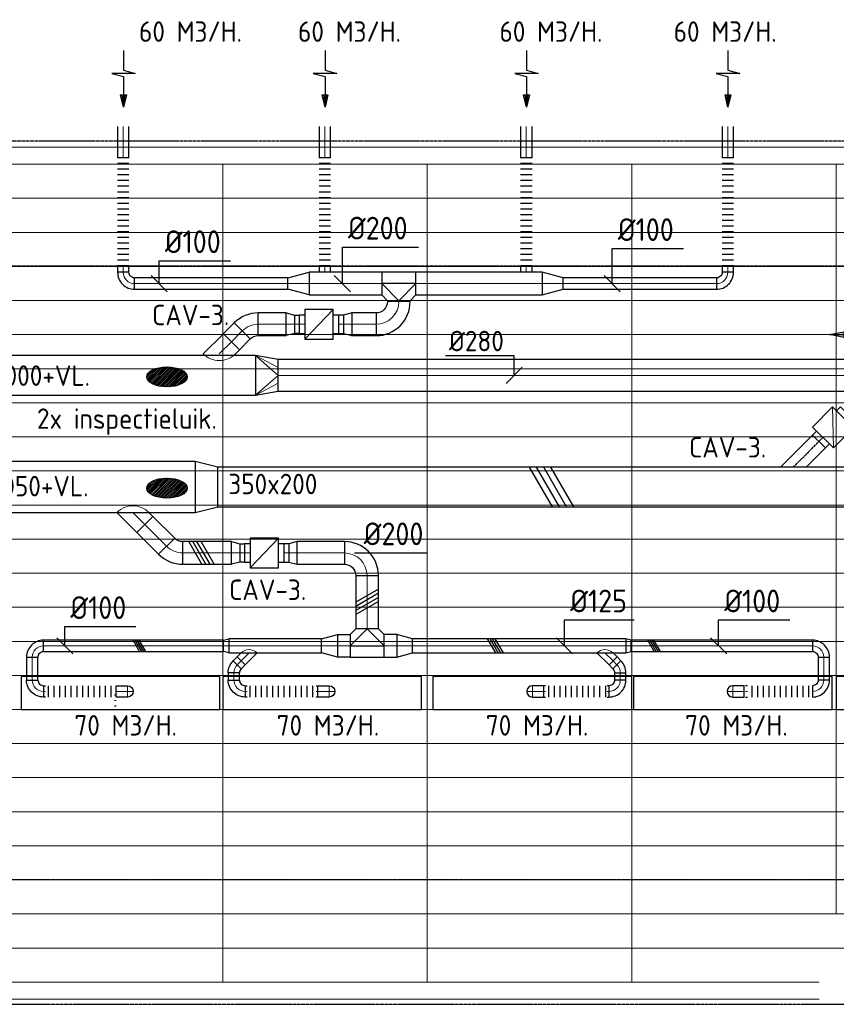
# Model space of a CAD drawing. Header units: millimetres. Extents: x -73785 to 23627, y 5976 to 52620.
# Tile 39 of 56: x -42675 to -35487, y 43951 to 52619. Entities that reach past the tile are written whole.
import ezdxf

# ---------------------------------------------------------------- set-up
doc = ezdxf.new("R2010")
doc.units = ezdxf.units.MM
doc.linetypes.add('CENTER2', pattern=[28.575, 19.05, -3.175, 3.175, -3.175])
doc.linetypes.add('HIDDEN', pattern=[9.525, 6.35, -3.175])
for name, color, linetype in [('4plfd', 254, 'Continuous'), ('BALKEN', 7, 'Continuous'), ('WL570---_RETOUR', 100, 'Continuous'), ('WL570---_TOEVOER', 200, 'Continuous'), ('WL570---_TOEVOER_HL', 1, 'Continuous'), ('WM570---_RETOUR', 2, 'Continuous'), ('WM570---_TOEVOER', 2, 'Continuous')]:
    doc.layers.add(name, color=color, linetype=linetype)
for name, color, linetype, lineweight in [('WL570---_BESTAAND-HARTLIJN', 161, 'Continuous', 0), ('WL570---_BESTAAND-RETOUR', 140, 'Continuous', 0), ('WL570---_BESTAAND-TOEVOER', 180, 'Continuous', 0)]:
    doc.layers.add(name, color=color, linetype=linetype, lineweight=lineweight)
doc.styles.add('ISO', font='ISO', dxfattribs={"height": 162})
doc.styles.add('LZ-MAATVOEREN', font='simplex')
doc.styles.add('MAATVOERING', font='ISO')

# ---------------------------------------------------------------- blocks, each defined once
blk = doc.blocks.new('Groep-44')
at = {"color": 8, "linetype": 'Continuous', "lineweight": 13}
for p, q in [((-73154.9, 49899.1), (-11882.7, 49899.1)), ((-73154.9, 49599.1), (-11882.7, 49599.1)), ((-73154.9, 49299.1), (-11882.7, 49299.1)), ((-73154.9, 48999.1), (-11882.7, 48999.1)), ((-73154.9, 48699.1), (-11882.7, 48699.1)), ((-73154.9, 48399.1), (-11882.7, 48399.1)), ((-73154.9, 48399.1), (-11882.7, 48399.1)), ((-73154.9, 48099.1), (-11882.7, 48099.1)), ((-73154.9, 47799.1), (-11882.7, 47799.1)), ((-73154.9, 47499.1), (-11882.7, 47499.1)), ((-73154.9, 47199.1), (-11882.7, 47199.1)), ((-73154.9, 46899.1), (-11882.7, 46899.1)), ((-73154.9, 46599.1), (-11882.7, 46599.1)), ((-73154.9, 46299.1), (-11882.7, 46299.1)), ((-73154.9, 45999.1), (-11882.7, 45999.1)), ((-73154.9, 45699.1), (-11882.7, 45699.1)), ((-73154.9, 45399.1), (-11882.7, 45399.1)), ((-73154.9, 45099.1), (-11882.7, 45099.1)), ((-73154.9, 44799.1), (-11882.7, 44799.1)), ((-73154.9, 44499.1), (-11654.9, 44499.1)), ((-73154.9, 44199.1), (-11654.9, 44199.1)), ((-73154.9, 43899.1), (-11654.9, 43899.1)), ((-73154.9, 43599.1), (-11654.9, 43599.1)), ((-73154.9, 43299.1), (-11654.9, 43299.1))]:
    blk.add_line(p, q, dxfattribs=at)
blk = doc.blocks.new('Groep-50')
at = {"color": 8, "linetype": 'Continuous', "lineweight": 13}
for p, q in [((-73304.9, 50349.1), (-4004.9, 50349.1)), ((-73154.9, 50199.1), (-4154.9, 50199.1)), ((-11854.9, 50199.1), (-65654.9, 50199.1)), ((-42254.9, 50199.1), (-42254.9, 42999.1)), ((-42254.9, 50199.1), (-42254.9, 42999.1)), ((-40454.9, 50199.1), (-40454.9, 42999.1)), ((-40454.9, 50199.1), (-40454.9, 42999.1)), ((-38654.9, 50199.1), (-38654.9, 42999.1)), ((-38654.9, 50199.1), (-38654.9, 42999.1)), ((-36854.9, 50199.1), (-36854.9, 43599.1)), ((-36854.9, 50199.1), (-36854.9, 43599.1)), ((-36705.1, 43599.1), (-36854.9, 43599.1)), ((-65654.9, 43299.1), (-37005.1, 43299.1)), ((-54794.9, 42999.1), (-37005.1, 42999.1)), ((-37005.1, 42849.1), (-54804.9, 42849.1))]:
    blk.add_line(p, q, dxfattribs=at)
at = {"color": 8}
blk.add_blockref('Groep-44', (0, 0), dxfattribs=at)
blk = doc.blocks.new('Block plafond 2e verd')
at = {"layer": '4plfd'}
blk.add_blockref('Groep-50', (73180, -19000), dxfattribs=at)
blk = doc.blocks.new('KARH')
for p, q in [((1, 0.5), (0, 0.5)), ((0, -0.5), (1, -0.5))]:
    blk.add_line(p, q)
at = {"invisible_edges": 15}
blk.add_3dface([(0, 0.5), (0, -0.5), (1, -0.5), (1, 0.5)], dxfattribs=at)
blk = doc.blocks.new('KARO')
for p, q in [((1, 0.5), (0, 0.5)), ((0, -0.5), (1, -0.5))]:
    blk.add_line(p, q)
at = {"invisible_edges": 15}
blk.add_3dface([(0, 0.5), (0, -0.5), (1, -0.5), (1, 0.5)], dxfattribs=at)
at = {"layer": 'WL570---_BESTAAND-HARTLIJN'}
blk.add_line((0, 0), (1, 0), dxfattribs=at)
blk = doc.blocks.new('VV245020035020002000G')
blk.add_lwpolyline([(0, -225), (200, -175), (200, 175), (0, 225)], close=True)
at = {"invisible_edges": 15}
blk.add_3dface([(0, -225), (200, -175), (200, 175), (0, 225)], dxfattribs=at)
blk = doc.blocks.new('VBX1601600016025000')
blk.add_lwpolyline([(50, -130), (300, -130), (300, 130), (50, 130)], close=True)
for points in [[(50, 80), (0, 80), (0, -80), (50, -80)], [(300, -80), (350, -80), (350, 80), (300, 80)]]:
    blk.add_lwpolyline(points)
at = {"layer": 'WL570---_BESTAAND-HARTLIJN'}
blk.add_line((300, 0), (350, 0), dxfattribs=at)
at = {"layer": 'WL570---_BESTAAND-TOEVOER'}
blk.add_line((50, -130), (300, 130), dxfattribs=at)
blk = doc.blocks.new('FLLINE100')
blk.add_line((0, -50), (0, 50))
blk = doc.blocks.new('OEX10000100000')
at = {"rotation": 90}
for p in [(0, -50), (0, -100), (0, -150), (0, -200), (0, -250), (0, -300), (0, -350), (0, -400), (0, -450), (0, -500), (0, -550), (0, -600), (0, -650), (0, -700), (0, -750), (0, -800), (0, -850), (0, -900), (0, -950), (0, -1000)]:
    blk.add_blockref('FLLINE100', p, dxfattribs=at)
blk = doc.blocks.new('AFZPIJL')
for points in [[(0, -10), (0, -6.52), (-2.06, -5.97), (2.06, -5.97), (0, -5.41), (0, 0)], [(-0.26, -2.22), (0, 0)], [(0.26, -2.22), (0, 0)]]:
    blk.add_lwpolyline(points)
blk.add_lwpolyline([(0.52, -2.22), (-0.52, -2.22), (0, 0)], close=True)
blk = doc.blocks.new('MVLINE')
blk.add_line((35.4, -35.4), (-35.4, 35.4))
blk = doc.blocks.new('OBO10000090H')
blk.add_lwpolyline([(50, -100, 0.414214), (-100, 50), (-100, -50, -0.414214), (-50, -100)], format="xyb", close=True)
at = {"invisible_edges": 15}
for points in [[(-91.3, -50.8), (-74, 47.7), (-100, 50), (-100, -50)], [(-82.9, -53), (-48.7, 41), (-74, 47.7), (-91.3, -50.8)], [(-75, -56.7), (-25, 29.9), (-48.7, 41), (-82.9, -53)], [(-67.9, -61.7), (-3.6, 14.9), (-25, 29.9), (-75, -56.7)], [(-61.7, -67.9), (14.9, -3.6), (-3.6, 14.9), (-67.9, -61.7)], [(-56.7, -75), (29.9, -25), (14.9, -3.6), (-61.7, -67.9)], [(-53, -82.9), (41, -48.7), (29.9, -25), (-56.7, -75)], [(-50.8, -91.3), (47.7, -74), (41, -48.7), (-53, -82.9)], [(-50, -100), (50, -100), (47.7, -74), (-50.8, -91.3)]]:
    blk.add_3dface(points, dxfattribs=at)
at = {"layer": 'WL570---_BESTAAND-HARTLIJN'}
blk.add_arc((-100, -100), 100, 0, 90, dxfattribs=at)
blk = doc.blocks.new('VRO350250002802000H')
blk.add_lwpolyline([(0, 175), (0, -175), (200, -140), (200, 140)], close=True)
at = {"layer": 'WL570---_BESTAAND-RETOUR'}
for p, q in [((0, 175), (200, 70)), ((0, -175), (200, -70))]:
    blk.add_line(p, q, dxfattribs=at)
blk.add_lwpolyline([(0, -175), (0, -175), (200, 0), (0, 175)], dxfattribs=at)
blk = doc.blocks.new('OSV2001600740G')
blk.add_lwpolyline([(0, -100), (74.6, -80), (74.6, 80), (0, 100)], close=True)
at = {"layer": 'WL570---_BESTAAND-HARTLIJN'}
blk.add_line((0, 0), (74.6, 0), dxfattribs=at)
blk = doc.blocks.new('OZA2500200045R')
blk.add_lwpolyline([(141.4, 0), (176.8, 35.4), (35.4, 176.8), (-141.4, 0)])
at = {"layer": 'WL570---_BESTAAND-HARTLIJN'}
blk.add_line((0, 0), (106.1, 106.1), dxfattribs=at)
at = {"layer": 'WL570---_BESTAAND-RETOUR'}
blk.add_arc((0, 141.4), 200, 225, 315, dxfattribs=at)
blk = doc.blocks.new('OSV20010001860G')
blk.add_lwpolyline([(0, -100), (186.6, -50), (186.6, 50), (0, 100)], close=True)
at = {"layer": 'WL570---_BESTAAND-HARTLIJN'}
blk.add_line((0, 0), (186.6, 0), dxfattribs=at)
blk = doc.blocks.new('OBO20000045H')
blk.add_lwpolyline([(100, -82.8, 0.198912), (12.1, 129.3), (-129.3, -12.1, -0.198912), (-100, -82.8)], format="xyb", close=True)
at = {"invisible_edges": 15}
for points in [[(-123.4, -18.6), (29.8, 110), (12.1, 129.3), (-129.3, -12.1)], [(-118.1, -25.5), (45.7, 89.2), (29.8, 110), (-123.4, -18.6)], [(-113.4, -32.8), (59.8, 67.2), (45.7, 89.2), (-118.1, -25.5)], [(-109.4, -40.6), (71.9, 43.9), (59.8, 67.2), (-113.4, -32.8)], [(-106, -48.6), (81.9, 19.8), (71.9, 43.9), (-109.4, -40.6)], [(-103.4, -57), (89.8, -5.2), (81.9, 19.8), (-106, -48.6)], [(-101.5, -65.5), (95.4, -30.7), (89.8, -5.2), (-103.4, -57)], [(-100.4, -74.1), (98.9, -56.7), (95.4, -30.7), (-101.5, -65.5)], [(-100, -82.8), (100, -82.8), (98.9, -56.7), (-100.4, -74.1)]]:
    blk.add_3dface(points, dxfattribs=at)
at = {"layer": 'WL570---_BESTAAND-HARTLIJN'}
blk.add_arc((-200, -82.8), 200, 0, 45, dxfattribs=at)
blk = doc.blocks.new('OTS20020020000H')
at = {"layer": 'WL570---_RETOUR'}
blk.add_line((-150, 0), (150, 0), dxfattribs=at)
blk.add_lwpolyline([(-150, -100), (150, -100), (150, 100), (100, 150), (-100, 150), (-150, 100)], close=True, dxfattribs=at)
blk.add_lwpolyline([(-150, 0), (0, 150), (150, 0)], dxfattribs=at)
blk = doc.blocks.new('OBO20000090H')
blk.add_lwpolyline([(100, -200, 0.414214), (-200, 100), (-200, -100, -0.414214), (-100, -200)], format="xyb", close=True)
at = {"invisible_edges": 15}
for points in [[(-182.6, -101.5), (-147.9, 95.4), (-200, 100), (-200, -100)], [(-165.8, -106), (-97.4, 81.9), (-147.9, 95.4), (-182.6, -101.5)], [(-150, -113.4), (-50, 59.8), (-97.4, 81.9), (-165.8, -106)], [(-135.7, -123.4), (-7.2, 29.8), (-50, 59.8), (-150, -113.4)], [(-123.4, -135.7), (29.8, -7.2), (-7.2, 29.8), (-135.7, -123.4)], [(-113.4, -150), (59.8, -50), (29.8, -7.2), (-123.4, -135.7)], [(-106, -165.8), (81.9, -97.4), (59.8, -50), (-113.4, -150)], [(-101.5, -182.6), (95.4, -147.9), (81.9, -97.4), (-106, -165.8)], [(-100, -200), (100, -200), (95.4, -147.9), (-101.5, -182.6)]]:
    blk.add_3dface(points, dxfattribs=at)
at = {"layer": 'WL570---_BESTAAND-HARTLIJN'}
blk.add_arc((-200, -200), 200, 0, 90, dxfattribs=at)
blk = doc.blocks.new('ORN_T_SP')
blk.add_lwpolyline([(-0.5, 0.5), (-0.5, -0.5), (0.5, -0.5), (0.5, 0.5)], close=True)
at = {"style": 'LZ-MAATVOEREN', "flags": 9}
for tag, p in [('ROS_TYPE', (0.6333, 0.6833)), ('ROS_M3H', (0.6333, 0.4833)), ('ROS_ZIJDE', (0.6333, 0.2833)), ('ROS_STAT', (0.6333, 0.0833))]:
    blk.add_attdef(tag, p, '', height=0.125, dxfattribs=at)
blk = doc.blocks.new('OEX1000063300')
at = {"rotation": 180}
for p in [(50, 0), (100, 0), (150, 0), (200, 0), (250, 0), (300, 0), (350, 0), (400, 0), (450, 0), (500, 0), (550, 0), (600, 0)]:
    blk.add_blockref('FLLINE100', p, dxfattribs=at)
blk = doc.blocks.new('OBO10000090L')
blk.add_lwpolyline([(50, 0, 0.414214), (-100, 150), (-100, 50, -0.414214), (-50, 0)], format="xyb", close=True)
at = {"invisible_edges": 15}
for points in [[(-91.3, 49.2), (-74, 147.7), (-100, 150), (-100, 50)], [(-82.9, 47), (-48.7, 141), (-74, 147.7), (-91.3, 49.2)], [(-75, 43.3), (-25, 129.9), (-48.7, 141), (-82.9, 47)], [(-67.9, 38.3), (-3.6, 114.9), (-25, 129.9), (-75, 43.3)], [(-61.7, 32.1), (14.9, 96.4), (-3.6, 114.9), (-67.9, 38.3)], [(-56.7, 25), (29.9, 75), (14.9, 96.4), (-61.7, 32.1)], [(-53, 17.1), (41, 51.3), (29.9, 75), (-56.7, 25)], [(-50.8, 8.7), (47.7, 26), (41, 51.3), (-53, 17.1)], [(-50, 0), (50, 0), (47.7, 26), (-50.8, 8.7)]]:
    blk.add_3dface(points, dxfattribs=at)
at = {"layer": 'WL570---_BESTAAND-HARTLIJN'}
blk.add_arc((-100, 0), 100, 0, 90, dxfattribs=at)
blk = doc.blocks.new('OBO10000045H')
blk.add_lwpolyline([(50, -41.4, 0.198912), (6.1, 64.6), (-64.6, -6.1, -0.198912), (-50, -41.4)], format="xyb", close=True)
at = {"invisible_edges": 15}
for points in [[(-61.7, -9.3), (14.9, 55), (6.1, 64.6), (-64.6, -6.1)], [(-59, -12.7), (22.9, 44.6), (14.9, 55), (-61.7, -9.3)], [(-56.7, -16.4), (29.9, 33.6), (22.9, 44.6), (-59, -12.7)], [(-54.7, -20.3), (35.9, 22), (29.9, 33.6), (-56.7, -16.4)], [(-53, -24.3), (41, 9.9), (35.9, 22), (-54.7, -20.3)], [(-51.7, -28.5), (44.9, -2.6), (41, 9.9), (-53, -24.3)], [(-50.8, -32.7), (47.7, -15.4), (44.9, -2.6), (-51.7, -28.5)], [(-50.2, -37.1), (49.4, -28.3), (47.7, -15.4), (-50.8, -32.7)], [(-50, -41.4), (50, -41.4), (49.4, -28.3), (-50.2, -37.1)]]:
    blk.add_3dface(points, dxfattribs=at)
at = {"layer": 'WL570---_BESTAAND-HARTLIJN'}
blk.add_arc((-100, -41.4), 100, 0, 45, dxfattribs=at)
blk = doc.blocks.new('OSV1251000460G')
blk.add_lwpolyline([(0, -62.5), (46.7, -50), (46.7, 50), (0, 62.5)], close=True)
at = {"layer": 'WL570---_BESTAAND-HARTLIJN'}
blk.add_line((0, 0), (46.7, 0), dxfattribs=at)
blk = doc.blocks.new('OZA1250100045L')
blk.add_lwpolyline([(-70.7, 0), (-106.1, 35.4), (-35.4, 106.1), (70.7, 0)])
at = {"layer": 'WL570---_BESTAAND-HARTLIJN'}
blk.add_line((0, 0), (-70.7, 70.7), dxfattribs=at)
at = {"layer": 'WL570---_BESTAAND-TOEVOER'}
blk.add_arc((0, 70.7), 100, 225, 315, dxfattribs=at)
blk = doc.blocks.new('OBO10000090ZE')
blk.add_lwpolyline([(-50, 0), (50, 0), (50, 100, 1), (-50, 100)], format="xyb", close=True)
at = {"layer": 'WL570---_BESTAAND-HARTLIJN'}
for points in [[(-50, 100), (50, 100)], [(0, 0), (0, 150)]]:
    blk.add_lwpolyline(points, dxfattribs=at)
blk = doc.blocks.new('OSV20012501390G')
blk.add_lwpolyline([(0, -100), (140, -62.5), (140, 62.5), (0, 100)], close=True)
at = {"layer": 'WL570---_BESTAAND-HARTLIJN'}
blk.add_line((0, 0), (140, 0), dxfattribs=at)
blk = doc.blocks.new('OEX1000056800')
at = {"rotation": 180}
for p in [(50, 0), (100, 0), (150, 0), (200, 0), (250, 0), (300, 0), (350, 0), (400, 0), (450, 0), (500, 0), (550, 0)]:
    blk.add_blockref('FLLINE100', p, dxfattribs=at)
blk = doc.blocks.new('OEX1000058500')
at = {"rotation": 180}
for p in [(50, 0), (100, 0), (150, 0), (200, 0), (250, 0), (300, 0), (350, 0), (400, 0), (450, 0), (500, 0), (550, 0)]:
    blk.add_blockref('FLLINE100', p, dxfattribs=at)
blk = doc.blocks.new('UISO')
at = {"layer": 'WL570---_TOEVOER'}
for p, q in [((0, 0.36), (1, 0.937)), ((0, 0.18), (1, 0.757)), ((0, 0), (1, 0.577)), ((0, -0.18), (1, 0.397))]:
    blk.add_line(p, q, dxfattribs=at)
blk = doc.blocks.new('LU-PIJL6')
at = {"color": 0, "linetype": 'Continuous'}
for p, q in [((0, 0), (-7.5, 0)), ((-5.5, 0), (-5, -1.5)), ((-5, -1.5), (-5, 1.5)), ((-5, 1.5), (-4.5, 0)), ((-2.5, -0.5), (-2.5, 0.5)), ((-2.5, 0.5), (0, 0)), ((0, 0), (-2.5, -0.5))]:
    blk.add_line(p, q, dxfattribs=at)
blk.add_solid([(-2.5, 0.5), (-2.5, -0.5), (0, 0)], dxfattribs=at)

msp = doc.modelspace()

# ---------------------------------------------------------------- hatches: boundary and pattern name
at = {"layer": 'WL570---_RETOUR'}
h = msp.add_hatch(dxfattribs=at)
h.set_pattern_fill('ANSI31', color=256, scale=3.5, style=0)
h.set_pattern_definition([(45, (-38721.96, 30378.524), (-7.857724, 7.857724), [])])
edge = h.paths.add_edge_path()
edge.add_ellipse((-41378.2, 49474.4), major_axis=(-178.4, 0), ratio=0.489711, start_angle=0, end_angle=360)
at = {"layer": 'WL570---_TOEVOER'}
h = msp.add_hatch(dxfattribs=at)
h.set_pattern_fill('ANSI31', color=256, scale=3.5, style=0)
h.set_pattern_definition([(45, (-38721.96, 29399.048), (-7.857724, 7.857724), [])])
edge = h.paths.add_edge_path()
edge.add_ellipse((-41378.2, 48495), major_axis=(-178.4, 0), ratio=0.489711, start_angle=0, end_angle=360)

# ---------------------------------------------------------------- linework, layer by layer
at = {"layer": 'BALKEN', "color": 2, "linetype": 'HIDDEN'}
for p, q in [((-71835, 51551.1), (-2746.7, 51551.1)), ((-71835, 50451.1), (-2746.7, 50451.1)), ((-53685.9, 45051.1), (-2746.7, 45051.1)), ((-53685.9, 43951.1), (-2746.7, 43951.1))]:
    msp.add_line(p, q, dxfattribs=at)
at = {"layer": 'WL570---_RETOUR'}
msp.add_ellipse((-41378.2, 49474.4), major_axis=(-178.4, 0), ratio=0.489711, dxfattribs=at)
at = {"layer": 'WL570---_TOEVOER', "ltscale": 10}
for p, q in [((-35978.2, 48680.6), (-35696.8, 48962)), ((-35696.8, 48962), (-35583.7, 48848.8)), ((-35751.9, 48680.6), (-35583.7, 48848.8))]:
    msp.add_line(p, q, dxfattribs=at)
at = {"layer": 'WL570---_TOEVOER'}
msp.add_ellipse((-41378.2, 48495), major_axis=(-178.4, 0), ratio=0.489711, dxfattribs=at)
at = {"layer": 'WL570---_TOEVOER_HL', "linetype": 'CENTER2'}
msp.add_line((-35865, 48680.6), (-35640.2, 48905.4), dxfattribs=at)
at = {"layer": 'WM570---_RETOUR'}
for points in [[(-39834.6, 50295.2), (-39834.6, 50617), (-39165.5, 50617)], [(-37459.5, 50295.2), (-37459.5, 50603.9), (-36833.3, 50603.9)], [(-41446.8, 50295.2), (-41446.8, 50497.3), (-40820.6, 50497.3)], [(-38322.8, 49487.7), (-38322.8, 49660.1), (-38928, 49660.1)]]:
    msp.add_lwpolyline(points, dxfattribs=at)
at = {"layer": 'WM570---_TOEVOER'}
for points in [[(-39729.1, 47926), (-39084.2, 47926)], [(-37878.7, 47106.9), (-37878.7, 47335.1), (-37266.8, 47335.1)], [(-36522.7, 47106.9), (-36522.7, 47335.1), (-35896.5, 47335.1)], [(-42278.1, 47106.9), (-42278.1, 47276.4), (-41651.9, 47276.4)]]:
    msp.add_lwpolyline(points, dxfattribs=at)

# ---------------------------------------------------------------- block references
at = {"layer": 'WL570---_RETOUR'}
for name, p, xscale, yscale, zscale, rotation in [('AFZPIJL', (-41761.7, 51847.2), 50, 50, 50, 180), ('AFZPIJL', (-39987.3, 51847.2), 50, 50, 50, 180), ('AFZPIJL', (-38214.3, 51847.2), 50, 50, 50, 180), ('AFZPIJL', (-36440.6, 51847.2), 50, 50, 50, 180), ('KARO', (-41762.9, 51402.4), 275.9456809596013, 100, 100, 90), ('KARO', (-39988.5, 51402.4), 275.9456809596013, 100, 100, 90), ('KARO', (-38215.5, 51402.4), 275.9456809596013, 100, 100, 90), ('KARO', (-36441.8, 51402.4), 275.9456809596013, 100, 100, 90), ('KARO', (-41762.9, 50451.8), 55.98824614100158, 100, 100, 270), ('KARO', (-39989.2, 50451.8), 56.74591008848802, 100, 100, 270), ('KARO', (-38215.5, 50451.8), 56.29579252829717, 100, 100, 270), ('KARO', (-36441.8, 50451.8), 56.55323533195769, 100, 100, 270), ('KARO', (-38076.5, 50295.2), 1112.375284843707, 200, 200, 180), ('KARO', (-40314.8, 50295.2), 1348.069124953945, 100, 100, 180), ('KARO', (-36541.8, 50295.2), 1348.069124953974, 100, 100, 180), ('KARO', (-39337.9, 50137.2), 8.033562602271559, 200, 200, 90), ('KARO', (-40254.9, 49937.2), -41.65426006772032, 160, 160, 180), ('KARO', (-39824.4, 49937.2), 41.65426006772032, 160, 160, 180), ('KARO', (-40811.6, 49782.8), 135.413530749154, 200, 200, 45.00000000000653), ('LU-PIJL6', (-35546.8, 49846.3), 50, 50, 50, 180)]:
    msp.add_blockref(name, p, dxfattribs=dict(at, xscale=xscale, yscale=yscale, zscale=zscale, rotation=rotation))
for name, p in [('OEX10000100000', (-41762.9, 51451.8)), ('OEX10000100000', (-39988.5, 51451.8)), ('OEX10000100000', (-38215.5, 51451.8)), ('OEX10000100000', (-36441.8, 51451.8)), ('OSV20010001860G', (-38076.5, 50295.2)), ('OZA2500200045R', (-40917.6, 49676.8)), ('VRO350250002802000H', (-40599.6, 49487.7))]:
    msp.add_blockref(name, p, dxfattribs=at)
for name, p, rotation in [('OBO10000090H', (-41762.9, 50295.2), 180), ('OTS20020020000H', (-39337.9, 50295.2), 180), ('OBO10000090H', (-36441.8, 50295.2), 270), ('OBO20000090H', (-39337.9, 49937.2), 270), ('OBO20000045H', (-40657.3, 49937.2), 90.00000000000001), ('VBX1601600016025000', (-39864.6, 49937.2), 179.9999999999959), ('OSV2001600740G', (-39749.7, 49937.2), 180)]:
    msp.add_blockref(name, p, dxfattribs=dict(at, rotation=rotation))
at = {"layer": 'WL570---_RETOUR', "xscale": -1}
msp.add_blockref('OSV20010001860G', (-40128.2, 50295.2), dxfattribs=at)
at = {"layer": 'WL570---_RETOUR'}
for name, p, xscale, yscale, zscale in [('KARO', (-40128.2, 50295.2), 641.8618589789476, 200, 200), ('KARO', (-40574.4, 49937.2), 244.8684705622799, 200, 200), ('KARO', (-39754.2, 49937.2), 216.2812768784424, 200, 200), ('KARH', (-46692.3, 49487.7), 6092.717157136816, 350, 250), ('KARO', (-40395.4, 49487.7), 10106.18115117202, 280, 280)]:
    msp.add_blockref(name, p, dxfattribs=dict(at, xscale=xscale, yscale=yscale, zscale=zscale))
at = {"layer": 'WL570---_RETOUR', "xscale": -1, "rotation": 180}
msp.add_blockref('OSV2001600740G', (-40329.5, 49937.2), dxfattribs=at)
at = {"layer": 'WL570---_TOEVOER'}
for name, p, rotation in [('VBX1601600016025000', (-35392.7, 49152.9), 224.9999999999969), ('OBO20000045H', (-41322.5, 47924.5), 224.9999999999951), ('VBX1601600016025000', (-40346.5, 47924.5), 179.9999999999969), ('OSV2001600740G', (-40231.6, 47924.5), 180.000000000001), ('OBO10000090H', (-42564.2, 47106.9), 90.00000000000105), ('OZA1250100045L', (-37523.2, 47044.4), 180.000000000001), ('OBO10000090L', (-37488.4, 46705.9), 270.000000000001), ('OBO10000090L', (-35697.1, 46705.9), 270.000000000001), ('OBO10000090ZE', (-38062.2, 46705.9), 90.00000000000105), ('OBO10000090ZE', (-36297.8, 46705.9), 90.00000000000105)]:
    msp.add_blockref(name, p, dxfattribs=dict(at, rotation=rotation))
for name, p, xscale, yscale, zscale in [('KARH', (-47049.1, 48505.6), 5918.992183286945, 450, 200), ('KARH', (-40930.1, 48505.6), 6828.62058435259, 350, 200), ('KARO', (-41239.7, 47924.5), 428.9539636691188, 200, 200), ('KARO', (-42464.2, 47106.9), 1582.693260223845, 100, 100), ('KARO', (-40833.2, 47106.9), 815.737998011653, 125, 125), ('KARO', (-39766.8, 47106.9), -110.7921796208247, 200, 200), ('KARO', (-39466.8, 47106.9), 110.7921796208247, 200, 200), ('KARO', (-37294, 47106.9), 1596.877568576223, 100, 100), ('KARO', (-42447.9, 46705.9), -16.2227493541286, 100, 100), ('KARO', (-40673.4, 46705.9), -16.2227493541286, 100, 100), ('KARO', (-40050.3, 46705.9), -16.03765465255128, 100, 100), ('KARO', (-38062.2, 46705.9), 16.03765465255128, 100, 100), ('KARO', (-37504.7, 46705.9), 16.2227493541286, 100, 100), ('KARO', (-36285.4, 46705.9), 16.03765465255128, 100, 100), ('KARO', (-41824.8, 46625.2), -16.03765465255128, 100, 100)]:
    msp.add_blockref(name, p, dxfattribs=dict(at, xscale=xscale, yscale=yscale, zscale=zscale))
for name, p in [('VV245020035020002000G', (-41130.1, 48505.6)), ('OBO20000090H', (-39616.8, 47924.5)), ('OTS20020020000H', (-39616.8, 47106.9)), ('OSV20012501390G', (-39356, 47106.9)), ('OSV1251000460G', (-37340.8, 47106.9)), ('OBO10000090H', (-35597.1, 47106.9)), ('OBO10000045H', (-37388.5, 46909.8)), ('OEX1000063300', (-42473, 46705.9)), ('OEX1000063300', (-40698.4, 46705.9)), ('OEX1000056800', (-38070, 46705.9)), ('OEX1000058500', (-36281.8, 46705.9))]:
    msp.add_blockref(name, p, dxfattribs=at)
for name, p, xscale, yscale, zscale, rotation in [('UISO', (-37860.5, 48330.6), 350, 350, 350, 90), ('KARO', (-41572.6, 48174.6), 270.795600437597, 200, 200, 314.9999999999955), ('UISO', (-40998.9, 47824.5), 200, 200, 200, 90), ('KARO', (-39816.5, 47924.5), 416.0843330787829, 200, 200, 180.000000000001), ('KARO', (-40736.8, 47924.5), -41.65426006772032, 160, 160, 180), ('KARO', (-40306.3, 47924.5), 41.65426006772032, 160, 160, 180.000000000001), ('KARO', (-39616.8, 47256.9), 467.5899698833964, 200, 200, 90), ('UISO', (-39516.8, 47569.5), 200, 200, 200, 180), ('UISO', (-41582.7, 47056.9), 100, 100, 100, 90), ('KARO', (-37340.7, 47106.9), 1877.598184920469, 125, 125, 180.000000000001), ('UISO', (-38440.3, 47044.4), 125, 125, 125, 90), ('UISO', (-37053.5, 47056.9), 100, 100, 100, 90), ('KARO', (-42564.2, 46805.9), 201.0308842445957, 100, 100, 90), ('KARO', (-40760.3, 46939.1), -48.98494323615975, 100, 100, 224.9999999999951), ('KARO', (-37417.8, 46939.1), 48.98494323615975, 100, 100, 135.0000000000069), ('KARO', (-35597.1, 46805.9), 201.0308842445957, 100, 100, 90), ('KARO', (-40789.6, 46805.9), 62.47194246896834, 100, 100, 90), ('KARO', (-37388.5, 46805.9), 62.47194246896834, 100, 100, 90)]:
    msp.add_blockref(name, p, dxfattribs=dict(at, xscale=xscale, yscale=yscale, zscale=zscale, rotation=rotation))
at = {"layer": 'WL570---_TOEVOER', "xscale": -1}
for name, p, rotation in [('OZA2500200045R', (-41678.7, 48280.6), 180), ('OSV2001600740G', (-40811.4, 47924.5), 180), ('OZA1250100045L', (-40655, 47044.4), 180), ('OBO10000090L', (-42464.2, 46705.9), 90.00000000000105), ('OBO10000090L', (-40689.6, 46705.9), 90.00000000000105), ('OBO10000090ZE', (-41824.8, 46705.9), 270.000000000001), ('OBO10000090ZE', (-40050.3, 46705.9), 270.000000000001)]:
    msp.add_blockref(name, p, dxfattribs=dict(at, rotation=rotation))
for name, p in [('OSV1251000460G', (-40832.9, 47106.9)), ('OSV20012501390G', (-39877.6, 47106.9)), ('OBO10000045H', (-40789.6, 46909.8))]:
    msp.add_blockref(name, p, dxfattribs=at)
at = {"layer": 'WL570---_TOEVOER', "xscale": 1750, "yscale": 290}
for p in [(-41786.8, 46691.4), (-40012.2, 46691.4), (-38162.2, 46691.4), (-36397.8, 46691.4), (-34612.6, 46691.4)]:
    msp.add_blockref('ORN_T_SP', p, dxfattribs=at)
at = {"layer": 'WM570---_RETOUR'}
msp.add_blockref('Block plafond 2e verd', (-71812.3, 20147.2), dxfattribs=at)
at = {"layer": 'WM570---_RETOUR', "yscale": 2, "zscale": 2}
for p, xscale in [((-41446.8, 50295.2), 2), ((-39834.6, 50295.2), 2), ((-37459.5, 50295.2), 2), ((-38322.8, 49487.7), -2)]:
    msp.add_blockref('MVLINE', p, dxfattribs=dict(at, xscale=xscale))
at = {"layer": 'WM570---_TOEVOER', "xscale": 2, "yscale": 2, "zscale": 2}
for p in [(-42278.1, 47106.9), (-37878.7, 47106.9), (-36522.7, 47106.9)]:
    msp.add_blockref('MVLINE', p, dxfattribs=at)

# ---------------------------------------------------------------- texts
at = {"layer": 'WM570---_RETOUR'}
for s, height, style, p in [('60 M3/H.', 180, 'MAATVOERING', (-41624.1, 52423.7)), ('60 M3/H.', 180, 'MAATVOERING', (-40224.6, 52423.7)), ('60 M3/H.', 180, 'MAATVOERING', (-38451.6, 52423.7)), ('60 M3/H.', 180, 'MAATVOERING', (-36918.6, 52423.7)), ('%%c200', 200, 'MAATVOERING', (-39784.6, 50683.7)), ('%%c100', 200, 'MAATVOERING', (-37409.5, 50670.5)), ('%%c100', 200, 'MAATVOERING', (-41396.8, 50564)), ('CAV-3.', 180, 'MAATVOERING', (-41508.8, 49929.2)), ('%%c280', 180, 'MAATVOERING', (-38896.5, 49699.8)), ('O.K.=3000+VL.', 180, 'ISO', (-43399, 49395.4)), ('2x inspectieluik.', 180, 'MAATVOERING', (-42522.3, 49017.1))]:
    msp.add_text(s, height=height, dxfattribs=dict(at, style=style)).set_placement(p)
at = {"layer": 'WM570---_TOEVOER'}
for s, height, style, p in [('CAV-3.', 180, 'MAATVOERING', (-36783, 48764.6)), ('O.K.=3050+VL.', 180, 'ISO', (-43418.9, 48422.7)), ('350x200', 180, 'MAATVOERING', (-40838.6, 48441.4)), ('%%c200', 200, 'MAATVOERING', (-39646.1, 47992.6)), ('CAV-3.', 180, 'MAATVOERING', (-40830.8, 47510.4)), ('%%c125', 200, 'MAATVOERING', (-37828.7, 47401.7)), ('%%c100', 200, 'MAATVOERING', (-36472.7, 47401.7)), ('%%c100', 200, 'MAATVOERING', (-42228.1, 47343.1)), ('70 M3/H.', 180, 'MAATVOERING', (-42193, 46316.6)), ('70 M3/H.', 180, 'MAATVOERING', (-40412.9, 46316.6)), ('70 M3/H.', 180, 'MAATVOERING', (-38571.7, 46316.6)), ('70 M3/H.', 180, 'MAATVOERING', (-36817.3, 46316.6))]:
    msp.add_text(s, height=height, dxfattribs=dict(at, style=style)).set_placement(p)

doc.saveas('drawing.dxf')
